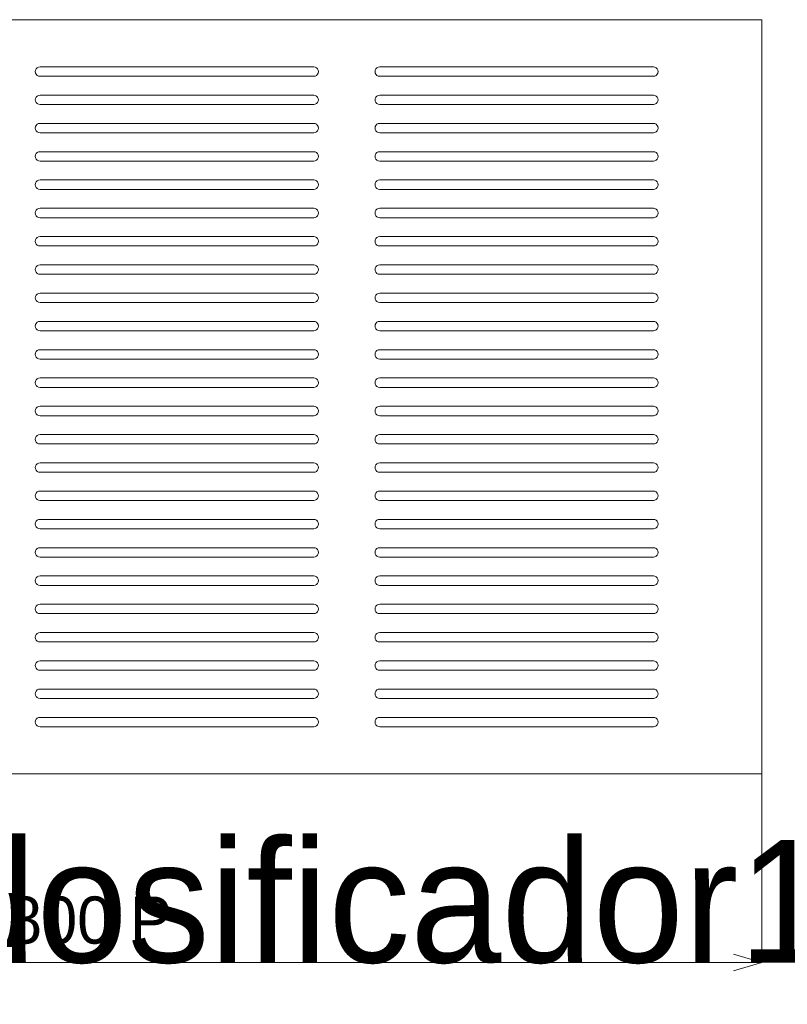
# Model space of a CAD drawing. Header units: millimetres. Extents: x -2233 to 61924, y -68080 to 6847.
# Tile 4 of 256: x 407 to 813, y -61322 to -60800. Entities that reach past the tile are written whole.
import ezdxf

# ---------------------------------------------------------------- set-up
doc = ezdxf.new("R2010")
doc.units = ezdxf.units.MM
for name, color, linetype, lineweight in [('COTAS_P', 1, 'Continuous', 0), ('R27_PANEL_5MM', 7, 'Continuous', 0), ('TEXTOS', 4, 'Continuous', 0)]:
    doc.layers.add(name, color=color, linetype=linetype, lineweight=lineweight)
doc.dimstyles.new('R19_10', dxfattribs={"dimtxt": 25, "dimasz": 15, "dimexe": 15, "dimexo": 8, "dimgap": 10, "dimtad": 1, "dimtih": 1, "dimtoh": 1, "dimdsep": 46, "dimcen": 0.09, "dimadec": 0, "dimazin": 0, "dimtfac": 1, "dimtdec": 4, "dimtofl": 0, "dimtmove": 0, "dimatfit": 3, "dimfxl": 1, "dimtolj": 1, "dimtzin": 0, "dimarcsym": 0})

# ---------------------------------------------------------------- blocks, each defined once
blk = doc.blocks.new('DIM_R28_67')
at = {"layer": 'COTAS_P'}
for p, q in [((0, -61200), (0, -61300)), ((800, -61200), (800, -61300)), ((0, -61300), (15, -61295.5)), ((800, -61300), (785, -61295.5)), ((0, -61300), (800, -61300)), ((0, -61300), (15, -61304.5)), ((800, -61300), (785, -61304.5))]:
    blk.add_line(p, q, dxfattribs=at)
blk.add_text('800 P', height=25, dxfattribs=at).set_placement((400, -61290))

msp = doc.modelspace()

# ---------------------------------------------------------------- linework, layer by layer
at = {"layer": 'R27_PANEL_5MM'}
for p, q in [((800, -60800), (0, -60800)), ((800, -61200), (800, -60800)), ((415, -60827.5), (415.122, -60826.727)), ((415.122, -60826.727), (415.477, -60826.031)), ((415.477, -60826.031), (416.031, -60825.477)), ((416.031, -60825.477), (416.727, -60825.122)), ((416.727, -60825.122), (417.5, -60825)), ((417.5, -60825), (562.5, -60825)), ((562.5, -60825), (563.273, -60825.122)), ((563.273, -60825.122), (563.969, -60825.477)), ((563.969, -60825.477), (564.523, -60826.031)), ((564.523, -60826.031), (564.878, -60826.727)), ((564.878, -60826.727), (565, -60827.5)), ((595, -60827.5), (595.122, -60826.727)), ((595.122, -60826.727), (595.477, -60826.031)), ((595.477, -60826.031), (596.031, -60825.477)), ((596.031, -60825.477), (596.727, -60825.122)), ((596.727, -60825.122), (597.5, -60825)), ((597.5, -60825), (742.5, -60825)), ((742.5, -60825), (743.273, -60825.122)), ((743.273, -60825.122), (743.969, -60825.477)), ((743.969, -60825.477), (744.523, -60826.031)), ((744.523, -60826.031), (744.878, -60826.727)), ((744.878, -60826.727), (745, -60827.5)), ((415.122, -60828.273), (415, -60827.5)), ((415.477, -60828.969), (415.122, -60828.273)), ((416.031, -60829.523), (415.477, -60828.969)), ((416.727, -60829.878), (416.031, -60829.523)), ((417.5, -60830), (416.727, -60829.878)), ((562.5, -60830), (417.5, -60830)), ((563.273, -60829.878), (562.5, -60830)), ((563.969, -60829.523), (563.273, -60829.878)), ((564.523, -60828.969), (563.969, -60829.523)), ((564.878, -60828.273), (564.523, -60828.969)), ((565, -60827.5), (564.878, -60828.273)), ((595.122, -60828.273), (595, -60827.5)), ((595.477, -60828.969), (595.122, -60828.273)), ((596.031, -60829.523), (595.477, -60828.969)), ((596.727, -60829.878), (596.031, -60829.523)), ((597.5, -60830), (596.727, -60829.878)), ((742.5, -60830), (597.5, -60830)), ((743.273, -60829.878), (742.5, -60830)), ((743.969, -60829.523), (743.273, -60829.878)), ((744.523, -60828.969), (743.969, -60829.523)), ((744.878, -60828.273), (744.523, -60828.969)), ((745, -60827.5), (744.878, -60828.273)), ((415, -60842.5), (415.122, -60841.727)), ((415.122, -60843.273), (415, -60842.5)), ((415.122, -60841.727), (415.477, -60841.031)), ((415.477, -60841.031), (416.031, -60840.477)), ((416.031, -60840.477), (416.727, -60840.122)), ((416.727, -60840.122), (417.5, -60840)), ((417.5, -60840), (562.5, -60840)), ((562.5, -60840), (563.273, -60840.122)), ((563.273, -60840.122), (563.969, -60840.477)), ((563.969, -60840.477), (564.523, -60841.031)), ((564.523, -60841.031), (564.878, -60841.727)), ((564.878, -60841.727), (565, -60842.5)), ((565, -60842.5), (564.878, -60843.273)), ((595, -60842.5), (595.122, -60841.727)), ((595.122, -60843.273), (595, -60842.5)), ((595.122, -60841.727), (595.477, -60841.031)), ((595.477, -60841.031), (596.031, -60840.477)), ((596.031, -60840.477), (596.727, -60840.122)), ((596.727, -60840.122), (597.5, -60840)), ((597.5, -60840), (742.5, -60840)), ((742.5, -60840), (743.273, -60840.122)), ((743.273, -60840.122), (743.969, -60840.477)), ((743.969, -60840.477), (744.523, -60841.031)), ((744.523, -60841.031), (744.878, -60841.727)), ((744.878, -60841.727), (745, -60842.5)), ((745, -60842.5), (744.878, -60843.273)), ((415.477, -60843.969), (415.122, -60843.273)), ((416.031, -60844.523), (415.477, -60843.969)), ((416.727, -60844.878), (416.031, -60844.523)), ((417.5, -60845), (416.727, -60844.878)), ((562.5, -60845), (417.5, -60845)), ((563.273, -60844.878), (562.5, -60845)), ((563.969, -60844.523), (563.273, -60844.878)), ((564.523, -60843.969), (563.969, -60844.523)), ((564.878, -60843.273), (564.523, -60843.969)), ((595.477, -60843.969), (595.122, -60843.273)), ((596.031, -60844.523), (595.477, -60843.969)), ((596.727, -60844.878), (596.031, -60844.523)), ((597.5, -60845), (596.727, -60844.878)), ((742.5, -60845), (597.5, -60845)), ((743.273, -60844.878), (742.5, -60845)), ((743.969, -60844.523), (743.273, -60844.878)), ((744.523, -60843.969), (743.969, -60844.523)), ((744.878, -60843.273), (744.523, -60843.969)), ((415, -60857.5), (415.122, -60856.727)), ((415.122, -60858.273), (415, -60857.5)), ((415.122, -60856.727), (415.477, -60856.031)), ((415.477, -60858.969), (415.122, -60858.273)), ((415.477, -60856.031), (416.031, -60855.477)), ((416.031, -60855.477), (416.727, -60855.122)), ((416.727, -60855.122), (417.5, -60855)), ((417.5, -60855), (562.5, -60855)), ((562.5, -60855), (563.273, -60855.122)), ((563.273, -60855.122), (563.969, -60855.477)), ((563.969, -60855.477), (564.523, -60856.031)), ((564.523, -60856.031), (564.878, -60856.727)), ((564.878, -60858.273), (564.523, -60858.969)), ((564.878, -60856.727), (565, -60857.5)), ((565, -60857.5), (564.878, -60858.273)), ((595, -60857.5), (595.122, -60856.727)), ((595.122, -60858.273), (595, -60857.5)), ((595.122, -60856.727), (595.477, -60856.031)), ((595.477, -60858.969), (595.122, -60858.273)), ((595.477, -60856.031), (596.031, -60855.477)), ((596.031, -60855.477), (596.727, -60855.122)), ((596.727, -60855.122), (597.5, -60855)), ((597.5, -60855), (742.5, -60855)), ((742.5, -60855), (743.273, -60855.122)), ((743.273, -60855.122), (743.969, -60855.477)), ((743.969, -60855.477), (744.523, -60856.031)), ((744.523, -60856.031), (744.878, -60856.727)), ((744.878, -60858.273), (744.523, -60858.969)), ((744.878, -60856.727), (745, -60857.5)), ((745, -60857.5), (744.878, -60858.273)), ((416.031, -60859.523), (415.477, -60858.969)), ((416.727, -60859.878), (416.031, -60859.523)), ((417.5, -60860), (416.727, -60859.878)), ((562.5, -60860), (417.5, -60860)), ((563.273, -60859.878), (562.5, -60860)), ((563.969, -60859.523), (563.273, -60859.878)), ((564.523, -60858.969), (563.969, -60859.523)), ((596.031, -60859.523), (595.477, -60858.969)), ((596.727, -60859.878), (596.031, -60859.523)), ((597.5, -60860), (596.727, -60859.878)), ((742.5, -60860), (597.5, -60860)), ((743.273, -60859.878), (742.5, -60860)), ((743.969, -60859.523), (743.273, -60859.878)), ((744.523, -60858.969), (743.969, -60859.523)), ((415, -60872.5), (415.122, -60871.727)), ((415.122, -60873.273), (415, -60872.5)), ((415.122, -60871.727), (415.477, -60871.031)), ((415.477, -60873.969), (415.122, -60873.273)), ((415.477, -60871.031), (416.031, -60870.477)), ((416.031, -60874.523), (415.477, -60873.969)), ((416.031, -60870.477), (416.727, -60870.122)), ((416.727, -60870.122), (417.5, -60870)), ((417.5, -60870), (562.5, -60870)), ((562.5, -60870), (563.273, -60870.122)), ((563.273, -60870.122), (563.969, -60870.477)), ((563.969, -60870.477), (564.523, -60871.031)), ((564.523, -60873.969), (563.969, -60874.523)), ((564.523, -60871.031), (564.878, -60871.727)), ((564.878, -60873.273), (564.523, -60873.969)), ((564.878, -60871.727), (565, -60872.5)), ((565, -60872.5), (564.878, -60873.273)), ((595, -60872.5), (595.122, -60871.727)), ((595.122, -60873.273), (595, -60872.5)), ((595.122, -60871.727), (595.477, -60871.031)), ((595.477, -60873.969), (595.122, -60873.273)), ((595.477, -60871.031), (596.031, -60870.477)), ((596.031, -60874.523), (595.477, -60873.969)), ((596.031, -60870.477), (596.727, -60870.122)), ((596.727, -60870.122), (597.5, -60870)), ((597.5, -60870), (742.5, -60870)), ((742.5, -60870), (743.273, -60870.122)), ((743.273, -60870.122), (743.969, -60870.477)), ((743.969, -60870.477), (744.523, -60871.031)), ((744.523, -60873.969), (743.969, -60874.523)), ((744.523, -60871.031), (744.878, -60871.727)), ((744.878, -60873.273), (744.523, -60873.969)), ((744.878, -60871.727), (745, -60872.5)), ((745, -60872.5), (744.878, -60873.273)), ((416.727, -60874.878), (416.031, -60874.523)), ((417.5, -60875), (416.727, -60874.878)), ((562.5, -60875), (417.5, -60875)), ((563.273, -60874.878), (562.5, -60875)), ((563.969, -60874.523), (563.273, -60874.878)), ((596.727, -60874.878), (596.031, -60874.523)), ((597.5, -60875), (596.727, -60874.878)), ((742.5, -60875), (597.5, -60875)), ((743.273, -60874.878), (742.5, -60875)), ((743.969, -60874.523), (743.273, -60874.878)), ((415, -60887.5), (415.122, -60886.727)), ((415.122, -60888.273), (415, -60887.5)), ((415.122, -60886.727), (415.477, -60886.031)), ((415.477, -60888.969), (415.122, -60888.273)), ((415.477, -60886.031), (416.031, -60885.477)), ((416.031, -60889.523), (415.477, -60888.969)), ((416.031, -60885.477), (416.727, -60885.122)), ((416.727, -60889.878), (416.031, -60889.523)), ((416.727, -60885.122), (417.5, -60885)), ((417.5, -60890), (416.727, -60889.878)), ((417.5, -60885), (562.5, -60885)), ((562.5, -60890), (417.5, -60890)), ((562.5, -60885), (563.273, -60885.122)), ((563.273, -60889.878), (562.5, -60890)), ((563.273, -60885.122), (563.969, -60885.477)), ((563.969, -60889.523), (563.273, -60889.878)), ((563.969, -60885.477), (564.523, -60886.031)), ((564.523, -60888.969), (563.969, -60889.523)), ((564.523, -60886.031), (564.878, -60886.727)), ((564.878, -60888.273), (564.523, -60888.969)), ((564.878, -60886.727), (565, -60887.5)), ((565, -60887.5), (564.878, -60888.273)), ((595, -60887.5), (595.122, -60886.727)), ((595.122, -60888.273), (595, -60887.5)), ((595.122, -60886.727), (595.477, -60886.031)), ((595.477, -60888.969), (595.122, -60888.273)), ((595.477, -60886.031), (596.031, -60885.477)), ((596.031, -60889.523), (595.477, -60888.969)), ((596.031, -60885.477), (596.727, -60885.122)), ((596.727, -60889.878), (596.031, -60889.523)), ((596.727, -60885.122), (597.5, -60885)), ((597.5, -60890), (596.727, -60889.878)), ((597.5, -60885), (742.5, -60885)), ((742.5, -60890), (597.5, -60890)), ((742.5, -60885), (743.273, -60885.122)), ((743.273, -60889.878), (742.5, -60890)), ((743.273, -60885.122), (743.969, -60885.477)), ((743.969, -60889.523), (743.273, -60889.878)), ((743.969, -60885.477), (744.523, -60886.031)), ((744.523, -60888.969), (743.969, -60889.523)), ((744.523, -60886.031), (744.878, -60886.727)), ((744.878, -60888.273), (744.523, -60888.969)), ((744.878, -60886.727), (745, -60887.5)), ((745, -60887.5), (744.878, -60888.273)), ((415.477, -60901.031), (416.031, -60900.477)), ((416.031, -60900.477), (416.727, -60900.122)), ((416.727, -60900.122), (417.5, -60900)), ((417.5, -60900), (562.5, -60900)), ((562.5, -60900), (563.273, -60900.122)), ((563.273, -60900.122), (563.969, -60900.477)), ((563.969, -60900.477), (564.523, -60901.031)), ((595.477, -60901.031), (596.031, -60900.477)), ((596.031, -60900.477), (596.727, -60900.122)), ((596.727, -60900.122), (597.5, -60900)), ((597.5, -60900), (742.5, -60900)), ((742.5, -60900), (743.273, -60900.122)), ((743.273, -60900.122), (743.969, -60900.477)), ((743.969, -60900.477), (744.523, -60901.031)), ((415, -60902.5), (415.122, -60901.727)), ((415.122, -60903.273), (415, -60902.5)), ((415.122, -60901.727), (415.477, -60901.031)), ((415.477, -60903.969), (415.122, -60903.273)), ((416.031, -60904.523), (415.477, -60903.969)), ((416.727, -60904.878), (416.031, -60904.523)), ((417.5, -60905), (416.727, -60904.878)), ((562.5, -60905), (417.5, -60905)), ((563.273, -60904.878), (562.5, -60905)), ((563.969, -60904.523), (563.273, -60904.878)), ((564.523, -60903.969), (563.969, -60904.523)), ((564.523, -60901.031), (564.878, -60901.727)), ((564.878, -60903.273), (564.523, -60903.969)), ((564.878, -60901.727), (565, -60902.5)), ((565, -60902.5), (564.878, -60903.273)), ((595, -60902.5), (595.122, -60901.727)), ((595.122, -60903.273), (595, -60902.5)), ((595.122, -60901.727), (595.477, -60901.031)), ((595.477, -60903.969), (595.122, -60903.273)), ((596.031, -60904.523), (595.477, -60903.969)), ((596.727, -60904.878), (596.031, -60904.523)), ((597.5, -60905), (596.727, -60904.878)), ((742.5, -60905), (597.5, -60905)), ((743.273, -60904.878), (742.5, -60905)), ((743.969, -60904.523), (743.273, -60904.878)), ((744.523, -60903.969), (743.969, -60904.523)), ((744.523, -60901.031), (744.878, -60901.727)), ((744.878, -60903.273), (744.523, -60903.969)), ((744.878, -60901.727), (745, -60902.5)), ((745, -60902.5), (744.878, -60903.273)), ((415.122, -60916.727), (415.477, -60916.031)), ((415.477, -60916.031), (416.031, -60915.477)), ((416.031, -60915.477), (416.727, -60915.122)), ((416.727, -60915.122), (417.5, -60915)), ((417.5, -60915), (562.5, -60915)), ((562.5, -60915), (563.273, -60915.122)), ((563.273, -60915.122), (563.969, -60915.477)), ((563.969, -60915.477), (564.523, -60916.031)), ((564.523, -60916.031), (564.878, -60916.727)), ((595.122, -60916.727), (595.477, -60916.031)), ((595.477, -60916.031), (596.031, -60915.477)), ((596.031, -60915.477), (596.727, -60915.122)), ((596.727, -60915.122), (597.5, -60915)), ((597.5, -60915), (742.5, -60915)), ((742.5, -60915), (743.273, -60915.122)), ((743.273, -60915.122), (743.969, -60915.477)), ((743.969, -60915.477), (744.523, -60916.031)), ((744.523, -60916.031), (744.878, -60916.727)), ((415, -60917.5), (415.122, -60916.727)), ((415.122, -60918.273), (415, -60917.5)), ((415.477, -60918.969), (415.122, -60918.273)), ((416.031, -60919.523), (415.477, -60918.969)), ((416.727, -60919.878), (416.031, -60919.523)), ((417.5, -60920), (416.727, -60919.878)), ((562.5, -60920), (417.5, -60920)), ((563.273, -60919.878), (562.5, -60920)), ((563.969, -60919.523), (563.273, -60919.878)), ((564.523, -60918.969), (563.969, -60919.523)), ((564.878, -60918.273), (564.523, -60918.969)), ((564.878, -60916.727), (565, -60917.5)), ((565, -60917.5), (564.878, -60918.273)), ((595, -60917.5), (595.122, -60916.727)), ((595.122, -60918.273), (595, -60917.5)), ((595.477, -60918.969), (595.122, -60918.273)), ((596.031, -60919.523), (595.477, -60918.969)), ((596.727, -60919.878), (596.031, -60919.523)), ((597.5, -60920), (596.727, -60919.878)), ((742.5, -60920), (597.5, -60920)), ((743.273, -60919.878), (742.5, -60920)), ((743.969, -60919.523), (743.273, -60919.878)), ((744.523, -60918.969), (743.969, -60919.523)), ((744.878, -60918.273), (744.523, -60918.969)), ((744.878, -60916.727), (745, -60917.5)), ((745, -60917.5), (744.878, -60918.273)), ((415, -60932.5), (415.122, -60931.727)), ((415.122, -60931.727), (415.477, -60931.031)), ((415.477, -60931.031), (416.031, -60930.477)), ((416.031, -60930.477), (416.727, -60930.122)), ((416.727, -60930.122), (417.5, -60930)), ((417.5, -60930), (562.5, -60930)), ((562.5, -60930), (563.273, -60930.122)), ((563.273, -60930.122), (563.969, -60930.477)), ((563.969, -60930.477), (564.523, -60931.031)), ((564.523, -60931.031), (564.878, -60931.727)), ((564.878, -60931.727), (565, -60932.5)), ((595, -60932.5), (595.122, -60931.727)), ((595.122, -60931.727), (595.477, -60931.031)), ((595.477, -60931.031), (596.031, -60930.477)), ((596.031, -60930.477), (596.727, -60930.122)), ((596.727, -60930.122), (597.5, -60930)), ((597.5, -60930), (742.5, -60930)), ((742.5, -60930), (743.273, -60930.122)), ((743.273, -60930.122), (743.969, -60930.477)), ((743.969, -60930.477), (744.523, -60931.031)), ((744.523, -60931.031), (744.878, -60931.727)), ((744.878, -60931.727), (745, -60932.5)), ((415.122, -60933.273), (415, -60932.5)), ((415.477, -60933.969), (415.122, -60933.273)), ((416.031, -60934.523), (415.477, -60933.969)), ((416.727, -60934.878), (416.031, -60934.523)), ((417.5, -60935), (416.727, -60934.878)), ((562.5, -60935), (417.5, -60935)), ((563.273, -60934.878), (562.5, -60935)), ((563.969, -60934.523), (563.273, -60934.878)), ((564.523, -60933.969), (563.969, -60934.523)), ((564.878, -60933.273), (564.523, -60933.969)), ((565, -60932.5), (564.878, -60933.273)), ((595.122, -60933.273), (595, -60932.5)), ((595.477, -60933.969), (595.122, -60933.273)), ((596.031, -60934.523), (595.477, -60933.969)), ((596.727, -60934.878), (596.031, -60934.523)), ((597.5, -60935), (596.727, -60934.878)), ((742.5, -60935), (597.5, -60935)), ((743.273, -60934.878), (742.5, -60935)), ((743.969, -60934.523), (743.273, -60934.878)), ((744.523, -60933.969), (743.969, -60934.523)), ((744.878, -60933.273), (744.523, -60933.969)), ((745, -60932.5), (744.878, -60933.273)), ((415, -60947.5), (415.122, -60946.727)), ((415.122, -60948.273), (415, -60947.5)), ((415.122, -60946.727), (415.477, -60946.031)), ((415.477, -60946.031), (416.031, -60945.477)), ((416.031, -60945.477), (416.727, -60945.122)), ((416.727, -60945.122), (417.5, -60945)), ((417.5, -60945), (562.5, -60945)), ((562.5, -60945), (563.273, -60945.122)), ((563.273, -60945.122), (563.969, -60945.477)), ((563.969, -60945.477), (564.523, -60946.031)), ((564.523, -60946.031), (564.878, -60946.727)), ((564.878, -60946.727), (565, -60947.5)), ((565, -60947.5), (564.878, -60948.273)), ((595, -60947.5), (595.122, -60946.727)), ((595.122, -60948.273), (595, -60947.5)), ((595.122, -60946.727), (595.477, -60946.031)), ((595.477, -60946.031), (596.031, -60945.477)), ((596.031, -60945.477), (596.727, -60945.122)), ((596.727, -60945.122), (597.5, -60945)), ((597.5, -60945), (742.5, -60945)), ((742.5, -60945), (743.273, -60945.122)), ((743.273, -60945.122), (743.969, -60945.477)), ((743.969, -60945.477), (744.523, -60946.031)), ((744.523, -60946.031), (744.878, -60946.727)), ((744.878, -60946.727), (745, -60947.5)), ((745, -60947.5), (744.878, -60948.273)), ((415.477, -60948.969), (415.122, -60948.273)), ((416.031, -60949.523), (415.477, -60948.969)), ((416.727, -60949.878), (416.031, -60949.523)), ((417.5, -60950), (416.727, -60949.878)), ((562.5, -60950), (417.5, -60950)), ((563.273, -60949.878), (562.5, -60950)), ((563.969, -60949.523), (563.273, -60949.878)), ((564.523, -60948.969), (563.969, -60949.523)), ((564.878, -60948.273), (564.523, -60948.969)), ((595.477, -60948.969), (595.122, -60948.273)), ((596.031, -60949.523), (595.477, -60948.969)), ((596.727, -60949.878), (596.031, -60949.523)), ((597.5, -60950), (596.727, -60949.878)), ((742.5, -60950), (597.5, -60950)), ((743.273, -60949.878), (742.5, -60950)), ((743.969, -60949.523), (743.273, -60949.878)), ((744.523, -60948.969), (743.969, -60949.523)), ((744.878, -60948.273), (744.523, -60948.969)), ((415, -60962.5), (415.122, -60961.727)), ((415.122, -60963.273), (415, -60962.5)), ((415.122, -60961.727), (415.477, -60961.031)), ((415.477, -60961.031), (416.031, -60960.477)), ((416.031, -60960.477), (416.727, -60960.122)), ((416.727, -60960.122), (417.5, -60960)), ((417.5, -60960), (562.5, -60960)), ((562.5, -60960), (563.273, -60960.122)), ((563.273, -60960.122), (563.969, -60960.477)), ((563.969, -60960.477), (564.523, -60961.031)), ((564.523, -60961.031), (564.878, -60961.727)), ((564.878, -60961.727), (565, -60962.5)), ((565, -60962.5), (564.878, -60963.273)), ((595, -60962.5), (595.122, -60961.727)), ((595.122, -60963.273), (595, -60962.5)), ((595.122, -60961.727), (595.477, -60961.031)), ((595.477, -60961.031), (596.031, -60960.477)), ((596.031, -60960.477), (596.727, -60960.122)), ((596.727, -60960.122), (597.5, -60960)), ((597.5, -60960), (742.5, -60960)), ((742.5, -60960), (743.273, -60960.122)), ((743.273, -60960.122), (743.969, -60960.477)), ((743.969, -60960.477), (744.523, -60961.031)), ((744.523, -60961.031), (744.878, -60961.727)), ((744.878, -60961.727), (745, -60962.5)), ((745, -60962.5), (744.878, -60963.273)), ((415.477, -60963.969), (415.122, -60963.273)), ((416.031, -60964.523), (415.477, -60963.969)), ((416.727, -60964.878), (416.031, -60964.523)), ((417.5, -60965), (416.727, -60964.878)), ((562.5, -60965), (417.5, -60965)), ((563.273, -60964.878), (562.5, -60965)), ((563.969, -60964.523), (563.273, -60964.878)), ((564.523, -60963.969), (563.969, -60964.523)), ((564.878, -60963.273), (564.523, -60963.969)), ((595.477, -60963.969), (595.122, -60963.273)), ((596.031, -60964.523), (595.477, -60963.969)), ((596.727, -60964.878), (596.031, -60964.523)), ((597.5, -60965), (596.727, -60964.878)), ((742.5, -60965), (597.5, -60965)), ((743.273, -60964.878), (742.5, -60965)), ((743.969, -60964.523), (743.273, -60964.878)), ((744.523, -60963.969), (743.969, -60964.523)), ((744.878, -60963.273), (744.523, -60963.969)), ((415, -60977.5), (415.122, -60976.727)), ((415.122, -60978.273), (415, -60977.5)), ((415.122, -60976.727), (415.477, -60976.031)), ((415.477, -60978.969), (415.122, -60978.273)), ((415.477, -60976.031), (416.031, -60975.477)), ((416.031, -60975.477), (416.727, -60975.122)), ((416.727, -60975.122), (417.5, -60975)), ((417.5, -60975), (562.5, -60975)), ((562.5, -60975), (563.273, -60975.122)), ((563.273, -60975.122), (563.969, -60975.477)), ((563.969, -60975.477), (564.523, -60976.031)), ((564.523, -60976.031), (564.878, -60976.727)), ((564.878, -60978.273), (564.523, -60978.969)), ((564.878, -60976.727), (565, -60977.5)), ((565, -60977.5), (564.878, -60978.273)), ((595, -60977.5), (595.122, -60976.727)), ((595.122, -60978.273), (595, -60977.5)), ((595.122, -60976.727), (595.477, -60976.031)), ((595.477, -60978.969), (595.122, -60978.273)), ((595.477, -60976.031), (596.031, -60975.477)), ((596.031, -60975.477), (596.727, -60975.122)), ((596.727, -60975.122), (597.5, -60975)), ((597.5, -60975), (742.5, -60975)), ((742.5, -60975), (743.273, -60975.122)), ((743.273, -60975.122), (743.969, -60975.477)), ((743.969, -60975.477), (744.523, -60976.031)), ((744.523, -60976.031), (744.878, -60976.727)), ((744.878, -60978.273), (744.523, -60978.969)), ((744.878, -60976.727), (745, -60977.5)), ((745, -60977.5), (744.878, -60978.273)), ((416.031, -60979.523), (415.477, -60978.969)), ((416.727, -60979.878), (416.031, -60979.523)), ((417.5, -60980), (416.727, -60979.878)), ((562.5, -60980), (417.5, -60980)), ((563.273, -60979.878), (562.5, -60980)), ((563.969, -60979.523), (563.273, -60979.878)), ((564.523, -60978.969), (563.969, -60979.523)), ((596.031, -60979.523), (595.477, -60978.969)), ((596.727, -60979.878), (596.031, -60979.523)), ((597.5, -60980), (596.727, -60979.878)), ((742.5, -60980), (597.5, -60980)), ((743.273, -60979.878), (742.5, -60980)), ((743.969, -60979.523), (743.273, -60979.878)), ((744.523, -60978.969), (743.969, -60979.523)), ((415, -60992.5), (415.122, -60991.727)), ((415.122, -60993.273), (415, -60992.5)), ((415.122, -60991.727), (415.477, -60991.031)), ((415.477, -60993.969), (415.122, -60993.273)), ((415.477, -60991.031), (416.031, -60990.477)), ((416.031, -60994.523), (415.477, -60993.969)), ((416.031, -60990.477), (416.727, -60990.122)), ((416.727, -60994.878), (416.031, -60994.523)), ((416.727, -60990.122), (417.5, -60990)), ((417.5, -60990), (562.5, -60990)), ((562.5, -60990), (563.273, -60990.122)), ((563.273, -60990.122), (563.969, -60990.477)), ((563.969, -60994.523), (563.273, -60994.878)), ((563.969, -60990.477), (564.523, -60991.031)), ((564.523, -60993.969), (563.969, -60994.523)), ((564.523, -60991.031), (564.878, -60991.727)), ((564.878, -60993.273), (564.523, -60993.969)), ((564.878, -60991.727), (565, -60992.5)), ((565, -60992.5), (564.878, -60993.273)), ((595, -60992.5), (595.122, -60991.727)), ((595.122, -60993.273), (595, -60992.5)), ((595.122, -60991.727), (595.477, -60991.031)), ((595.477, -60993.969), (595.122, -60993.273)), ((595.477, -60991.031), (596.031, -60990.477)), ((596.031, -60994.523), (595.477, -60993.969)), ((596.031, -60990.477), (596.727, -60990.122)), ((596.727, -60994.878), (596.031, -60994.523)), ((596.727, -60990.122), (597.5, -60990)), ((597.5, -60990), (742.5, -60990)), ((742.5, -60990), (743.273, -60990.122)), ((743.273, -60990.122), (743.969, -60990.477)), ((743.969, -60994.523), (743.273, -60994.878)), ((743.969, -60990.477), (744.523, -60991.031)), ((744.523, -60993.969), (743.969, -60994.523)), ((744.523, -60991.031), (744.878, -60991.727)), ((744.878, -60993.273), (744.523, -60993.969)), ((744.878, -60991.727), (745, -60992.5)), ((745, -60992.5), (744.878, -60993.273)), ((417.5, -60995), (416.727, -60994.878)), ((562.5, -60995), (417.5, -60995)), ((563.273, -60994.878), (562.5, -60995)), ((597.5, -60995), (596.727, -60994.878)), ((742.5, -60995), (597.5, -60995)), ((743.273, -60994.878), (742.5, -60995)), ((416.727, -61005.122), (417.5, -61005)), ((417.5, -61005), (562.5, -61005)), ((562.5, -61005), (563.273, -61005.122)), ((596.727, -61005.122), (597.5, -61005)), ((597.5, -61005), (742.5, -61005)), ((742.5, -61005), (743.273, -61005.122)), ((415, -61007.5), (415.122, -61006.727)), ((415.122, -61008.273), (415, -61007.5)), ((415.122, -61006.727), (415.477, -61006.031)), ((415.477, -61008.969), (415.122, -61008.273)), ((415.477, -61006.031), (416.031, -61005.477)), ((416.031, -61009.523), (415.477, -61008.969)), ((416.031, -61005.477), (416.727, -61005.122)), ((416.727, -61009.878), (416.031, -61009.523)), ((417.5, -61010), (416.727, -61009.878)), ((562.5, -61010), (417.5, -61010)), ((563.273, -61009.878), (562.5, -61010)), ((563.273, -61005.122), (563.969, -61005.477)), ((563.969, -61009.523), (563.273, -61009.878)), ((563.969, -61005.477), (564.523, -61006.031)), ((564.523, -61008.969), (563.969, -61009.523)), ((564.523, -61006.031), (564.878, -61006.727)), ((564.878, -61008.273), (564.523, -61008.969)), ((564.878, -61006.727), (565, -61007.5)), ((565, -61007.5), (564.878, -61008.273)), ((595, -61007.5), (595.122, -61006.727)), ((595.122, -61008.273), (595, -61007.5)), ((595.122, -61006.727), (595.477, -61006.031)), ((595.477, -61008.969), (595.122, -61008.273)), ((595.477, -61006.031), (596.031, -61005.477)), ((596.031, -61009.523), (595.477, -61008.969)), ((596.031, -61005.477), (596.727, -61005.122)), ((596.727, -61009.878), (596.031, -61009.523)), ((597.5, -61010), (596.727, -61009.878)), ((742.5, -61010), (597.5, -61010)), ((743.273, -61009.878), (742.5, -61010)), ((743.273, -61005.122), (743.969, -61005.477)), ((743.969, -61009.523), (743.273, -61009.878)), ((743.969, -61005.477), (744.523, -61006.031)), ((744.523, -61008.969), (743.969, -61009.523)), ((744.523, -61006.031), (744.878, -61006.727)), ((744.878, -61008.273), (744.523, -61008.969)), ((744.878, -61006.727), (745, -61007.5)), ((745, -61007.5), (744.878, -61008.273)), ((415.477, -61021.031), (416.031, -61020.477)), ((416.031, -61020.477), (416.727, -61020.122)), ((416.727, -61020.122), (417.5, -61020)), ((417.5, -61020), (562.5, -61020)), ((562.5, -61020), (563.273, -61020.122)), ((563.273, -61020.122), (563.969, -61020.477)), ((563.969, -61020.477), (564.523, -61021.031)), ((595.477, -61021.031), (596.031, -61020.477)), ((596.031, -61020.477), (596.727, -61020.122)), ((596.727, -61020.122), (597.5, -61020)), ((597.5, -61020), (742.5, -61020)), ((742.5, -61020), (743.273, -61020.122)), ((743.273, -61020.122), (743.969, -61020.477)), ((743.969, -61020.477), (744.523, -61021.031)), ((415, -61022.5), (415.122, -61021.727)), ((415.122, -61023.273), (415, -61022.5)), ((415.122, -61021.727), (415.477, -61021.031)), ((415.477, -61023.969), (415.122, -61023.273)), ((416.031, -61024.523), (415.477, -61023.969)), ((416.727, -61024.878), (416.031, -61024.523)), ((417.5, -61025), (416.727, -61024.878)), ((562.5, -61025), (417.5, -61025)), ((563.273, -61024.878), (562.5, -61025)), ((563.969, -61024.523), (563.273, -61024.878)), ((564.523, -61023.969), (563.969, -61024.523)), ((564.523, -61021.031), (564.878, -61021.727)), ((564.878, -61023.273), (564.523, -61023.969)), ((564.878, -61021.727), (565, -61022.5)), ((565, -61022.5), (564.878, -61023.273)), ((595, -61022.5), (595.122, -61021.727)), ((595.122, -61023.273), (595, -61022.5)), ((595.122, -61021.727), (595.477, -61021.031)), ((595.477, -61023.969), (595.122, -61023.273)), ((596.031, -61024.523), (595.477, -61023.969)), ((596.727, -61024.878), (596.031, -61024.523)), ((597.5, -61025), (596.727, -61024.878)), ((742.5, -61025), (597.5, -61025)), ((743.273, -61024.878), (742.5, -61025)), ((743.969, -61024.523), (743.273, -61024.878)), ((744.523, -61023.969), (743.969, -61024.523)), ((744.523, -61021.031), (744.878, -61021.727)), ((744.878, -61023.273), (744.523, -61023.969)), ((744.878, -61021.727), (745, -61022.5)), ((745, -61022.5), (744.878, -61023.273)), ((415.122, -61036.727), (415.477, -61036.031)), ((415.477, -61036.031), (416.031, -61035.477)), ((416.031, -61035.477), (416.727, -61035.122)), ((416.727, -61035.122), (417.5, -61035)), ((417.5, -61035), (562.5, -61035)), ((562.5, -61035), (563.273, -61035.122)), ((563.273, -61035.122), (563.969, -61035.477)), ((563.969, -61035.477), (564.523, -61036.031)), ((564.523, -61036.031), (564.878, -61036.727)), ((595.122, -61036.727), (595.477, -61036.031)), ((595.477, -61036.031), (596.031, -61035.477)), ((596.031, -61035.477), (596.727, -61035.122)), ((596.727, -61035.122), (597.5, -61035)), ((597.5, -61035), (742.5, -61035)), ((742.5, -61035), (743.273, -61035.122)), ((743.273, -61035.122), (743.969, -61035.477)), ((743.969, -61035.477), (744.523, -61036.031)), ((744.523, -61036.031), (744.878, -61036.727)), ((415, -61037.5), (415.122, -61036.727)), ((415.122, -61038.273), (415, -61037.5)), ((415.477, -61038.969), (415.122, -61038.273)), ((416.031, -61039.523), (415.477, -61038.969)), ((416.727, -61039.878), (416.031, -61039.523)), ((417.5, -61040), (416.727, -61039.878)), ((562.5, -61040), (417.5, -61040)), ((563.273, -61039.878), (562.5, -61040)), ((563.969, -61039.523), (563.273, -61039.878)), ((564.523, -61038.969), (563.969, -61039.523)), ((564.878, -61038.273), (564.523, -61038.969)), ((564.878, -61036.727), (565, -61037.5)), ((565, -61037.5), (564.878, -61038.273)), ((595, -61037.5), (595.122, -61036.727)), ((595.122, -61038.273), (595, -61037.5)), ((595.477, -61038.969), (595.122, -61038.273)), ((596.031, -61039.523), (595.477, -61038.969)), ((596.727, -61039.878), (596.031, -61039.523)), ((597.5, -61040), (596.727, -61039.878)), ((742.5, -61040), (597.5, -61040)), ((743.273, -61039.878), (742.5, -61040)), ((743.969, -61039.523), (743.273, -61039.878)), ((744.523, -61038.969), (743.969, -61039.523)), ((744.878, -61038.273), (744.523, -61038.969)), ((744.878, -61036.727), (745, -61037.5)), ((745, -61037.5), (744.878, -61038.273)), ((415, -61052.5), (415.122, -61051.727)), ((415.122, -61051.727), (415.477, -61051.031)), ((415.477, -61051.031), (416.031, -61050.477)), ((416.031, -61050.477), (416.727, -61050.122)), ((416.727, -61050.122), (417.5, -61050)), ((417.5, -61050), (562.5, -61050)), ((562.5, -61050), (563.273, -61050.122)), ((563.273, -61050.122), (563.969, -61050.477)), ((563.969, -61050.477), (564.523, -61051.031)), ((564.523, -61051.031), (564.878, -61051.727)), ((564.878, -61051.727), (565, -61052.5)), ((595, -61052.5), (595.122, -61051.727)), ((595.122, -61051.727), (595.477, -61051.031)), ((595.477, -61051.031), (596.031, -61050.477)), ((596.031, -61050.477), (596.727, -61050.122)), ((596.727, -61050.122), (597.5, -61050)), ((597.5, -61050), (742.5, -61050)), ((742.5, -61050), (743.273, -61050.122)), ((743.273, -61050.122), (743.969, -61050.477)), ((743.969, -61050.477), (744.523, -61051.031)), ((744.523, -61051.031), (744.878, -61051.727)), ((744.878, -61051.727), (745, -61052.5)), ((415.122, -61053.273), (415, -61052.5)), ((415.477, -61053.969), (415.122, -61053.273)), ((416.031, -61054.523), (415.477, -61053.969)), ((416.727, -61054.878), (416.031, -61054.523)), ((417.5, -61055), (416.727, -61054.878)), ((562.5, -61055), (417.5, -61055)), ((563.273, -61054.878), (562.5, -61055)), ((563.969, -61054.523), (563.273, -61054.878)), ((564.523, -61053.969), (563.969, -61054.523)), ((564.878, -61053.273), (564.523, -61053.969)), ((565, -61052.5), (564.878, -61053.273)), ((595.122, -61053.273), (595, -61052.5)), ((595.477, -61053.969), (595.122, -61053.273)), ((596.031, -61054.523), (595.477, -61053.969)), ((596.727, -61054.878), (596.031, -61054.523)), ((597.5, -61055), (596.727, -61054.878)), ((742.5, -61055), (597.5, -61055)), ((743.273, -61054.878), (742.5, -61055)), ((743.969, -61054.523), (743.273, -61054.878)), ((744.523, -61053.969), (743.969, -61054.523)), ((744.878, -61053.273), (744.523, -61053.969)), ((745, -61052.5), (744.878, -61053.273)), ((415, -61067.5), (415.122, -61066.727)), ((415.122, -61068.273), (415, -61067.5)), ((415.122, -61066.727), (415.477, -61066.031)), ((415.477, -61066.031), (416.031, -61065.477)), ((416.031, -61065.477), (416.727, -61065.122)), ((416.727, -61065.122), (417.5, -61065)), ((417.5, -61065), (562.5, -61065)), ((562.5, -61065), (563.273, -61065.122)), ((563.273, -61065.122), (563.969, -61065.477)), ((563.969, -61065.477), (564.523, -61066.031)), ((564.523, -61066.031), (564.878, -61066.727)), ((564.878, -61066.727), (565, -61067.5)), ((565, -61067.5), (564.878, -61068.273)), ((595, -61067.5), (595.122, -61066.727)), ((595.122, -61068.273), (595, -61067.5)), ((595.122, -61066.727), (595.477, -61066.031)), ((595.477, -61066.031), (596.031, -61065.477)), ((596.031, -61065.477), (596.727, -61065.122)), ((596.727, -61065.122), (597.5, -61065)), ((597.5, -61065), (742.5, -61065)), ((742.5, -61065), (743.273, -61065.122)), ((743.273, -61065.122), (743.969, -61065.477)), ((743.969, -61065.477), (744.523, -61066.031)), ((744.523, -61066.031), (744.878, -61066.727)), ((744.878, -61066.727), (745, -61067.5)), ((745, -61067.5), (744.878, -61068.273)), ((415.477, -61068.969), (415.122, -61068.273)), ((416.031, -61069.523), (415.477, -61068.969)), ((416.727, -61069.878), (416.031, -61069.523)), ((417.5, -61070), (416.727, -61069.878)), ((562.5, -61070), (417.5, -61070)), ((563.273, -61069.878), (562.5, -61070)), ((563.969, -61069.523), (563.273, -61069.878)), ((564.523, -61068.969), (563.969, -61069.523)), ((564.878, -61068.273), (564.523, -61068.969)), ((595.477, -61068.969), (595.122, -61068.273)), ((596.031, -61069.523), (595.477, -61068.969)), ((596.727, -61069.878), (596.031, -61069.523)), ((597.5, -61070), (596.727, -61069.878)), ((742.5, -61070), (597.5, -61070)), ((743.273, -61069.878), (742.5, -61070)), ((743.969, -61069.523), (743.273, -61069.878)), ((744.523, -61068.969), (743.969, -61069.523)), ((744.878, -61068.273), (744.523, -61068.969)), ((415, -61082.5), (415.122, -61081.727)), ((415.122, -61083.273), (415, -61082.5)), ((415.122, -61081.727), (415.477, -61081.031)), ((415.477, -61083.969), (415.122, -61083.273)), ((415.477, -61081.031), (416.031, -61080.477)), ((416.031, -61080.477), (416.727, -61080.122)), ((416.727, -61080.122), (417.5, -61080)), ((417.5, -61080), (562.5, -61080)), ((562.5, -61080), (563.273, -61080.122)), ((563.273, -61080.122), (563.969, -61080.477)), ((563.969, -61080.477), (564.523, -61081.031)), ((564.523, -61081.031), (564.878, -61081.727)), ((564.878, -61083.273), (564.523, -61083.969)), ((564.878, -61081.727), (565, -61082.5)), ((565, -61082.5), (564.878, -61083.273)), ((595, -61082.5), (595.122, -61081.727)), ((595.122, -61083.273), (595, -61082.5)), ((595.122, -61081.727), (595.477, -61081.031)), ((595.477, -61083.969), (595.122, -61083.273)), ((595.477, -61081.031), (596.031, -61080.477)), ((596.031, -61080.477), (596.727, -61080.122)), ((596.727, -61080.122), (597.5, -61080)), ((597.5, -61080), (742.5, -61080)), ((742.5, -61080), (743.273, -61080.122)), ((743.273, -61080.122), (743.969, -61080.477)), ((743.969, -61080.477), (744.523, -61081.031)), ((744.523, -61081.031), (744.878, -61081.727)), ((744.878, -61083.273), (744.523, -61083.969)), ((744.878, -61081.727), (745, -61082.5)), ((745, -61082.5), (744.878, -61083.273)), ((416.031, -61084.523), (415.477, -61083.969)), ((416.727, -61084.878), (416.031, -61084.523)), ((417.5, -61085), (416.727, -61084.878)), ((562.5, -61085), (417.5, -61085)), ((563.273, -61084.878), (562.5, -61085)), ((563.969, -61084.523), (563.273, -61084.878)), ((564.523, -61083.969), (563.969, -61084.523)), ((596.031, -61084.523), (595.477, -61083.969)), ((596.727, -61084.878), (596.031, -61084.523)), ((597.5, -61085), (596.727, -61084.878)), ((742.5, -61085), (597.5, -61085)), ((743.273, -61084.878), (742.5, -61085)), ((743.969, -61084.523), (743.273, -61084.878)), ((744.523, -61083.969), (743.969, -61084.523)), ((415, -61097.5), (415.122, -61096.727)), ((415.122, -61098.273), (415, -61097.5)), ((415.122, -61096.727), (415.477, -61096.031)), ((415.477, -61098.969), (415.122, -61098.273)), ((415.477, -61096.031), (416.031, -61095.477)), ((416.031, -61099.523), (415.477, -61098.969)), ((416.031, -61095.477), (416.727, -61095.122)), ((416.727, -61095.122), (417.5, -61095)), ((417.5, -61095), (562.5, -61095)), ((562.5, -61095), (563.273, -61095.122)), ((563.273, -61095.122), (563.969, -61095.477)), ((563.969, -61095.477), (564.523, -61096.031)), ((564.523, -61098.969), (563.969, -61099.523)), ((564.523, -61096.031), (564.878, -61096.727)), ((564.878, -61098.273), (564.523, -61098.969)), ((564.878, -61096.727), (565, -61097.5)), ((565, -61097.5), (564.878, -61098.273)), ((595, -61097.5), (595.122, -61096.727)), ((595.122, -61098.273), (595, -61097.5)), ((595.122, -61096.727), (595.477, -61096.031)), ((595.477, -61098.969), (595.122, -61098.273)), ((595.477, -61096.031), (596.031, -61095.477)), ((596.031, -61099.523), (595.477, -61098.969)), ((596.031, -61095.477), (596.727, -61095.122)), ((596.727, -61095.122), (597.5, -61095)), ((597.5, -61095), (742.5, -61095)), ((742.5, -61095), (743.273, -61095.122)), ((743.273, -61095.122), (743.969, -61095.477)), ((743.969, -61095.477), (744.523, -61096.031)), ((744.523, -61098.969), (743.969, -61099.523)), ((744.523, -61096.031), (744.878, -61096.727)), ((744.878, -61098.273), (744.523, -61098.969)), ((744.878, -61096.727), (745, -61097.5)), ((745, -61097.5), (744.878, -61098.273)), ((416.727, -61099.878), (416.031, -61099.523)), ((417.5, -61100), (416.727, -61099.878)), ((562.5, -61100), (417.5, -61100)), ((563.273, -61099.878), (562.5, -61100)), ((563.969, -61099.523), (563.273, -61099.878)), ((596.727, -61099.878), (596.031, -61099.523)), ((597.5, -61100), (596.727, -61099.878)), ((742.5, -61100), (597.5, -61100)), ((743.273, -61099.878), (742.5, -61100)), ((743.969, -61099.523), (743.273, -61099.878)), ((415, -61112.5), (415.122, -61111.727)), ((415.122, -61113.273), (415, -61112.5)), ((415.122, -61111.727), (415.477, -61111.031)), ((415.477, -61113.969), (415.122, -61113.273)), ((415.477, -61111.031), (416.031, -61110.477)), ((416.031, -61114.523), (415.477, -61113.969)), ((416.031, -61110.477), (416.727, -61110.122)), ((416.727, -61114.878), (416.031, -61114.523)), ((416.727, -61110.122), (417.5, -61110)), ((417.5, -61110), (562.5, -61110)), ((562.5, -61110), (563.273, -61110.122)), ((563.273, -61110.122), (563.969, -61110.477)), ((563.969, -61114.523), (563.273, -61114.878)), ((563.969, -61110.477), (564.523, -61111.031)), ((564.523, -61113.969), (563.969, -61114.523)), ((564.523, -61111.031), (564.878, -61111.727)), ((564.878, -61113.273), (564.523, -61113.969)), ((564.878, -61111.727), (565, -61112.5)), ((565, -61112.5), (564.878, -61113.273)), ((595, -61112.5), (595.122, -61111.727)), ((595.122, -61113.273), (595, -61112.5)), ((595.122, -61111.727), (595.477, -61111.031)), ((595.477, -61113.969), (595.122, -61113.273)), ((595.477, -61111.031), (596.031, -61110.477)), ((596.031, -61114.523), (595.477, -61113.969)), ((596.031, -61110.477), (596.727, -61110.122)), ((596.727, -61114.878), (596.031, -61114.523)), ((596.727, -61110.122), (597.5, -61110)), ((597.5, -61110), (742.5, -61110)), ((742.5, -61110), (743.273, -61110.122)), ((743.273, -61110.122), (743.969, -61110.477)), ((743.969, -61114.523), (743.273, -61114.878)), ((743.969, -61110.477), (744.523, -61111.031)), ((744.523, -61113.969), (743.969, -61114.523)), ((744.523, -61111.031), (744.878, -61111.727)), ((744.878, -61113.273), (744.523, -61113.969)), ((744.878, -61111.727), (745, -61112.5)), ((745, -61112.5), (744.878, -61113.273)), ((417.5, -61115), (416.727, -61114.878)), ((562.5, -61115), (417.5, -61115)), ((563.273, -61114.878), (562.5, -61115)), ((597.5, -61115), (596.727, -61114.878)), ((742.5, -61115), (597.5, -61115)), ((743.273, -61114.878), (742.5, -61115)), ((416.031, -61125.477), (416.727, -61125.122)), ((416.727, -61125.122), (417.5, -61125)), ((417.5, -61125), (562.5, -61125)), ((562.5, -61125), (563.273, -61125.122)), ((563.273, -61125.122), (563.969, -61125.477)), ((596.031, -61125.477), (596.727, -61125.122)), ((596.727, -61125.122), (597.5, -61125)), ((597.5, -61125), (742.5, -61125)), ((742.5, -61125), (743.273, -61125.122)), ((743.273, -61125.122), (743.969, -61125.477)), ((415, -61127.5), (415.122, -61126.727)), ((415.122, -61128.273), (415, -61127.5)), ((415.122, -61126.727), (415.477, -61126.031)), ((415.477, -61128.969), (415.122, -61128.273)), ((415.477, -61126.031), (416.031, -61125.477)), ((416.031, -61129.523), (415.477, -61128.969)), ((416.727, -61129.878), (416.031, -61129.523)), ((417.5, -61130), (416.727, -61129.878)), ((562.5, -61130), (417.5, -61130)), ((563.273, -61129.878), (562.5, -61130)), ((563.969, -61129.523), (563.273, -61129.878)), ((563.969, -61125.477), (564.523, -61126.031)), ((564.523, -61128.969), (563.969, -61129.523)), ((564.523, -61126.031), (564.878, -61126.727)), ((564.878, -61128.273), (564.523, -61128.969)), ((564.878, -61126.727), (565, -61127.5)), ((565, -61127.5), (564.878, -61128.273)), ((595, -61127.5), (595.122, -61126.727)), ((595.122, -61128.273), (595, -61127.5)), ((595.122, -61126.727), (595.477, -61126.031)), ((595.477, -61128.969), (595.122, -61128.273)), ((595.477, -61126.031), (596.031, -61125.477)), ((596.031, -61129.523), (595.477, -61128.969)), ((596.727, -61129.878), (596.031, -61129.523)), ((597.5, -61130), (596.727, -61129.878)), ((742.5, -61130), (597.5, -61130)), ((743.273, -61129.878), (742.5, -61130)), ((743.969, -61129.523), (743.273, -61129.878)), ((743.969, -61125.477), (744.523, -61126.031)), ((744.523, -61128.969), (743.969, -61129.523)), ((744.523, -61126.031), (744.878, -61126.727)), ((744.878, -61128.273), (744.523, -61128.969)), ((744.878, -61126.727), (745, -61127.5)), ((745, -61127.5), (744.878, -61128.273)), ((415.477, -61141.031), (416.031, -61140.477)), ((416.031, -61140.477), (416.727, -61140.122)), ((416.727, -61140.122), (417.5, -61140)), ((417.5, -61140), (562.5, -61140)), ((562.5, -61140), (563.273, -61140.122)), ((563.273, -61140.122), (563.969, -61140.477)), ((563.969, -61140.477), (564.523, -61141.031)), ((595.477, -61141.031), (596.031, -61140.477)), ((596.031, -61140.477), (596.727, -61140.122)), ((596.727, -61140.122), (597.5, -61140)), ((597.5, -61140), (742.5, -61140)), ((742.5, -61140), (743.273, -61140.122)), ((743.273, -61140.122), (743.969, -61140.477)), ((743.969, -61140.477), (744.523, -61141.031)), ((415, -61142.5), (415.122, -61141.727)), ((415.122, -61143.273), (415, -61142.5)), ((415.122, -61141.727), (415.477, -61141.031)), ((415.477, -61143.969), (415.122, -61143.273)), ((416.031, -61144.523), (415.477, -61143.969)), ((416.727, -61144.878), (416.031, -61144.523)), ((417.5, -61145), (416.727, -61144.878)), ((562.5, -61145), (417.5, -61145)), ((563.273, -61144.878), (562.5, -61145)), ((563.969, -61144.523), (563.273, -61144.878)), ((564.523, -61143.969), (563.969, -61144.523)), ((564.523, -61141.031), (564.878, -61141.727)), ((564.878, -61143.273), (564.523, -61143.969)), ((564.878, -61141.727), (565, -61142.5)), ((565, -61142.5), (564.878, -61143.273)), ((595, -61142.5), (595.122, -61141.727)), ((595.122, -61143.273), (595, -61142.5)), ((595.122, -61141.727), (595.477, -61141.031)), ((595.477, -61143.969), (595.122, -61143.273)), ((596.031, -61144.523), (595.477, -61143.969)), ((596.727, -61144.878), (596.031, -61144.523)), ((597.5, -61145), (596.727, -61144.878)), ((742.5, -61145), (597.5, -61145)), ((743.273, -61144.878), (742.5, -61145)), ((743.969, -61144.523), (743.273, -61144.878)), ((744.523, -61143.969), (743.969, -61144.523)), ((744.523, -61141.031), (744.878, -61141.727)), ((744.878, -61143.273), (744.523, -61143.969)), ((744.878, -61141.727), (745, -61142.5)), ((745, -61142.5), (744.878, -61143.273)), ((415.122, -61156.727), (415.477, -61156.031)), ((415.477, -61156.031), (416.031, -61155.477)), ((416.031, -61155.477), (416.727, -61155.122)), ((416.727, -61155.122), (417.5, -61155)), ((417.5, -61155), (562.5, -61155)), ((562.5, -61155), (563.273, -61155.122)), ((563.273, -61155.122), (563.969, -61155.477)), ((563.969, -61155.477), (564.523, -61156.031)), ((564.523, -61156.031), (564.878, -61156.727)), ((595.122, -61156.727), (595.477, -61156.031)), ((595.477, -61156.031), (596.031, -61155.477)), ((596.031, -61155.477), (596.727, -61155.122)), ((596.727, -61155.122), (597.5, -61155)), ((597.5, -61155), (742.5, -61155)), ((742.5, -61155), (743.273, -61155.122)), ((743.273, -61155.122), (743.969, -61155.477)), ((743.969, -61155.477), (744.523, -61156.031)), ((744.523, -61156.031), (744.878, -61156.727)), ((415, -61157.5), (415.122, -61156.727)), ((415.122, -61158.273), (415, -61157.5)), ((415.477, -61158.969), (415.122, -61158.273)), ((416.031, -61159.523), (415.477, -61158.969)), ((416.727, -61159.878), (416.031, -61159.523)), ((417.5, -61160), (416.727, -61159.878)), ((562.5, -61160), (417.5, -61160)), ((563.273, -61159.878), (562.5, -61160)), ((563.969, -61159.523), (563.273, -61159.878)), ((564.523, -61158.969), (563.969, -61159.523)), ((564.878, -61158.273), (564.523, -61158.969)), ((564.878, -61156.727), (565, -61157.5)), ((565, -61157.5), (564.878, -61158.273)), ((595, -61157.5), (595.122, -61156.727)), ((595.122, -61158.273), (595, -61157.5)), ((595.477, -61158.969), (595.122, -61158.273)), ((596.031, -61159.523), (595.477, -61158.969)), ((596.727, -61159.878), (596.031, -61159.523)), ((597.5, -61160), (596.727, -61159.878)), ((742.5, -61160), (597.5, -61160)), ((743.273, -61159.878), (742.5, -61160)), ((743.969, -61159.523), (743.273, -61159.878)), ((744.523, -61158.969), (743.969, -61159.523)), ((744.878, -61158.273), (744.523, -61158.969)), ((744.878, -61156.727), (745, -61157.5)), ((745, -61157.5), (744.878, -61158.273)), ((415, -61172.5), (415.122, -61171.727)), ((415.122, -61171.727), (415.477, -61171.031)), ((415.477, -61171.031), (416.031, -61170.477)), ((416.031, -61170.477), (416.727, -61170.122)), ((416.727, -61170.122), (417.5, -61170)), ((417.5, -61170), (562.5, -61170)), ((562.5, -61170), (563.273, -61170.122)), ((563.273, -61170.122), (563.969, -61170.477)), ((563.969, -61170.477), (564.523, -61171.031)), ((564.523, -61171.031), (564.878, -61171.727)), ((564.878, -61171.727), (565, -61172.5)), ((595, -61172.5), (595.122, -61171.727)), ((595.122, -61171.727), (595.477, -61171.031)), ((595.477, -61171.031), (596.031, -61170.477)), ((596.031, -61170.477), (596.727, -61170.122)), ((596.727, -61170.122), (597.5, -61170)), ((597.5, -61170), (742.5, -61170)), ((742.5, -61170), (743.273, -61170.122)), ((743.273, -61170.122), (743.969, -61170.477)), ((743.969, -61170.477), (744.523, -61171.031)), ((744.523, -61171.031), (744.878, -61171.727)), ((744.878, -61171.727), (745, -61172.5)), ((415.122, -61173.273), (415, -61172.5)), ((415.477, -61173.969), (415.122, -61173.273)), ((416.031, -61174.523), (415.477, -61173.969)), ((416.727, -61174.878), (416.031, -61174.523)), ((417.5, -61175), (416.727, -61174.878)), ((562.5, -61175), (417.5, -61175)), ((563.273, -61174.878), (562.5, -61175)), ((563.969, -61174.523), (563.273, -61174.878)), ((564.523, -61173.969), (563.969, -61174.523)), ((564.878, -61173.273), (564.523, -61173.969)), ((565, -61172.5), (564.878, -61173.273)), ((595.122, -61173.273), (595, -61172.5)), ((595.477, -61173.969), (595.122, -61173.273)), ((596.031, -61174.523), (595.477, -61173.969)), ((596.727, -61174.878), (596.031, -61174.523)), ((597.5, -61175), (596.727, -61174.878)), ((742.5, -61175), (597.5, -61175)), ((743.273, -61174.878), (742.5, -61175)), ((743.969, -61174.523), (743.273, -61174.878)), ((744.523, -61173.969), (743.969, -61174.523)), ((744.878, -61173.273), (744.523, -61173.969)), ((745, -61172.5), (744.878, -61173.273)), ((0, -61200), (800, -61200))]:
    msp.add_line(p, q, dxfattribs=at)

# ---------------------------------------------------------------- texts
at = {"layer": 'TEXTOS'}
msp.add_text('Bancada dosificador1400 / salida2075 / descarga directa aC01', height=65, dxfattribs=at).set_placement((0, -61300))

# ---------------------------------------------------------------- dimensions: what is measured, and where the dimension line sits
at = {"layer": 'COTAS_P'}
dim = msp.add_aligned_dim(p1=(0, -61200), p2=(800, -61200), distance=-100, text='<> P', dimstyle='R19_10', dxfattribs=at)
dim.commit()
dim.dimension.update_dxf_attribs({"geometry": 'DIM_R28_67', "text_midpoint": (400, -61300)})

doc.saveas('drawing.dxf')
